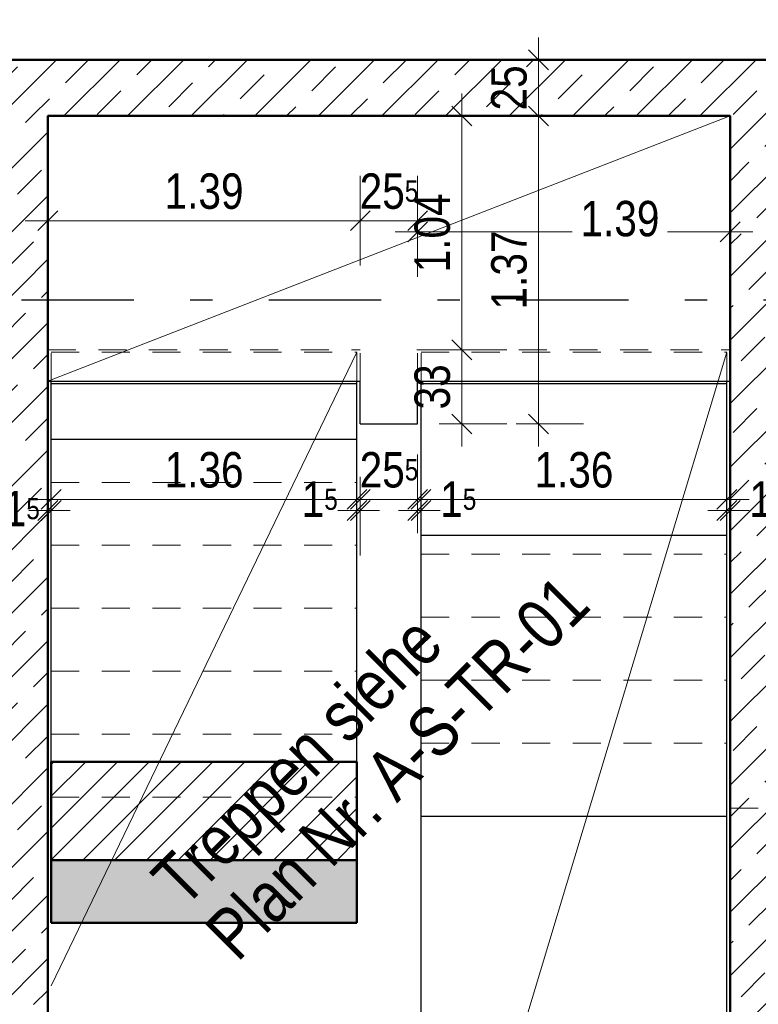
# Model space of a CAD drawing. Header units: millimetres. Extents: x 0 to 78.9, y -26.7 to 42.
# Tile 24 of 68: x 10.8 to 14.1, y 25.6 to 29.9. Entities that reach past the tile are written whole.
import ezdxf

# ---------------------------------------------------------------- set-up
doc = ezdxf.new("R2010")
doc.units = ezdxf.units.MM
doc.linetypes.add('DASHDOTX2', pattern=[2, 1, -0.5, 0, -0.5])
doc.linetypes.add('HIDDEN', pattern=[0.375, 0.25, -0.125])
for name, color, linetype, lineweight in [('Achsen', 7, 'Continuous', 20), ('Schraffuren', 7, 'Continuous', 20), ('Texte', 7, 'Continuous', 20)]:
    doc.layers.add(name, color=color, linetype=linetype, lineweight=lineweight)
doc.styles.add('Arial Narrow', font='ARIALN.TTF')
doc.dimstyles.new('Arch_Strakon_dimstyle', dxfattribs={"dimtxt": 11.25, "dimasz": 1, "dimexe": 1.25, "dimexo": 0.0625, "dimgap": 1, "dimtad": 0, "dimdec": 5, "dimzin": 12, "dimdsep": 46, "dimtxsty": 'Arial Narrow', "dimblk": 'Arrowhead_Tick', "dimsah": 1, "dimcen": 0, "dimse1": 1, "dimse2": 1, "dimclrd": 6, "dimclrt": 3, "dimazin": 0, "dimtfac": 1, "dimtdec": 4, "dimtmove": 0, "dimatfit": 3, "dimldrblk": 'NONE', "dimfxl": 1, "dimtvp": 1, "dimtolj": 1, "dimtzin": 0, "dimlwd": 13, "dimarcsym": 2})
pattern_1 = [(45, (0, 0), (-0.1414214, 0.1414214), [0.15, -0.1]), (45, (-0.07071, 0.07071), (-0.1414214, 0.1414214), [])]

# ---------------------------------------------------------------- blocks, each defined once
blk = doc.blocks.new('Arrowhead_Tick')
at = {"color": 0, "linetype": 'Continuous', "lineweight": -2}
for p, q in [((0, 20), (0, -10)), ((-1, 0), (0, 0)), ((10, 0), (0, 0))]:
    blk.add_line(p, q, dxfattribs=at)
at = {"color": 2, "linetype": 'Continuous', "lineweight": 35}
blk.add_line((4.42, 4.42), (-4.42, -4.42), dxfattribs=at)
blk = doc.blocks.new('*D92')
at = {"layer": 'Achsen', "color": 6, "linetype": 'Continuous', "lineweight": 13}
blk.add_line((10.6777, 30.65), (10.9076, 30.65), dxfattribs=at)
at = {"layer": 'Defpoints', "color": 0}
for p in [(10.9176, 30.65), (10.6677, 29.5157), (10.9176, 29.5157)]:
    blk.add_point(p, dxfattribs=at)
at = {"layer": 'Achsen', "color": 6, "lineweight": 13, "xscale": 0.01, "yscale": 0.01, "zscale": 0.01}
blk.add_blockref('Arrowhead_Tick', (10.9176, 30.65), dxfattribs=at)
at = {"layer": 'Achsen', "color": 6, "lineweight": 13, "xscale": 0.01, "yscale": 0.01, "zscale": 0.01, "rotation": 180}
blk.add_blockref('Arrowhead_Tick', (10.6677, 30.65), dxfattribs=at)
at = {"layer": 'Achsen', "color": 2, "lineweight": -2, "insert": (10.7926, 30.7804), "char_height": 0.1575, "attachment_point": 5, "style": 'Arial Narrow'}
blk.add_mtext('\\A1;25', dxfattribs=at)
blk = doc.blocks.new('_None')
blk = doc.blocks.new('*D93')
at = {"layer": 'Achsen', "color": 6, "linetype": 'Continuous', "lineweight": 13}
blk.add_line((10.9276, 30.65), (13.9426, 30.65), dxfattribs=at)
at = {"layer": 'Defpoints', "color": 0}
for p in [(13.9526, 30.65), (10.9176, 29.5157), (13.9526, 29.5157)]:
    blk.add_point(p, dxfattribs=at)
at = {"layer": 'Achsen', "color": 6, "lineweight": 13, "xscale": 0.01, "yscale": 0.01, "zscale": 0.01}
blk.add_blockref('Arrowhead_Tick', (13.9526, 30.65), dxfattribs=at)
at = {"layer": 'Achsen', "color": 6, "lineweight": 13, "xscale": 0.01, "yscale": 0.01, "zscale": 0.01, "rotation": 180}
blk.add_blockref('Arrowhead_Tick', (10.9176, 30.65), dxfattribs=at)
at = {"layer": 'Achsen', "color": 2, "lineweight": -2, "insert": (12.4351, 30.7804), "char_height": 0.1575, "attachment_point": 5, "style": 'Arial Narrow'}
blk.add_mtext('\\A1;3.03{\\A1;\\H.6x;\\S5;}', dxfattribs=at)
blk = doc.blocks.new('*D94')
at = {"layer": 'Achsen', "color": 6, "linetype": 'Continuous', "lineweight": 13}
blk.add_line((13.9626, 30.65), (14.1927, 30.65), dxfattribs=at)
at = {"layer": 'Defpoints', "color": 0}
for p in [(14.2027, 30.65), (13.9526, 29.5157), (14.2027, 29.5157)]:
    blk.add_point(p, dxfattribs=at)
at = {"layer": 'Achsen', "color": 6, "lineweight": 13, "xscale": 0.01, "yscale": 0.01, "zscale": 0.01}
blk.add_blockref('Arrowhead_Tick', (14.2027, 30.65), dxfattribs=at)
at = {"layer": 'Achsen', "color": 6, "lineweight": 13, "xscale": 0.01, "yscale": 0.01, "zscale": 0.01, "rotation": 180}
blk.add_blockref('Arrowhead_Tick', (13.9526, 30.65), dxfattribs=at)
at = {"layer": 'Achsen', "color": 2, "lineweight": -2, "insert": (14.0776, 30.7804), "char_height": 0.1575, "attachment_point": 5, "style": 'Arial Narrow'}
blk.add_mtext('\\A1;25', dxfattribs=at)
blk = doc.blocks.new('*D99')
at = {"layer": 'Achsen', "color": 6, "linetype": 'Continuous', "lineweight": 13}
for p, q in [((10.9076, 27.7602), (10.8976, 27.7602)), ((10.9176, 27.7602), (10.9327, 27.7602)), ((10.9427, 27.7602), (10.9527, 27.7602))]:
    blk.add_line(p, q, dxfattribs=at)
at = {"layer": 'Defpoints', "color": 0}
for p in [(10.9176, 29.5157), (10.9327, 28.4656), (10.9327, 27.7602)]:
    blk.add_point(p, dxfattribs=at)
at = {"layer": 'Achsen', "color": 6, "lineweight": 13, "xscale": 0.01, "yscale": 0.01, "zscale": 0.01}
blk.add_blockref('Arrowhead_Tick', (10.9176, 27.7602), dxfattribs=at)
at = {"layer": 'Achsen', "color": 6, "lineweight": 13, "xscale": 0.01, "yscale": 0.01, "zscale": 0.01, "rotation": 180}
blk.add_blockref('Arrowhead_Tick', (10.9327, 27.7602), dxfattribs=at)
at = {"layer": 'Achsen', "color": 2, "lineweight": -2, "insert": (10.8019, 27.7684), "char_height": 0.1575, "attachment_point": 5, "style": 'Arial Narrow'}
blk.add_mtext('\\A1;1{\\A1;\\H.6x;\\S5;}', dxfattribs=at)
blk = doc.blocks.new('*D100')
at = {"layer": 'Achsen', "color": 6, "linetype": 'Continuous', "lineweight": 13}
blk.add_line((10.9427, 27.8102), (12.2827, 27.8102), dxfattribs=at)
at = {"layer": 'Defpoints', "color": 0}
for p in [(10.9327, 28.4656), (12.2927, 28.4656), (12.2927, 27.8102)]:
    blk.add_point(p, dxfattribs=at)
at = {"layer": 'Achsen', "color": 6, "lineweight": 13, "xscale": 0.01, "yscale": 0.01, "zscale": 0.01}
blk.add_blockref('Arrowhead_Tick', (12.2927, 27.8102), dxfattribs=at)
at = {"layer": 'Achsen', "color": 6, "lineweight": 13, "xscale": 0.01, "yscale": 0.01, "zscale": 0.01, "rotation": 180}
blk.add_blockref('Arrowhead_Tick', (10.9327, 27.8102), dxfattribs=at)
at = {"layer": 'Achsen', "color": 2, "lineweight": -2, "insert": (11.6127, 27.9406), "char_height": 0.1575, "attachment_point": 5, "style": 'Arial Narrow'}
blk.add_mtext('\\A1;1.36', dxfattribs=at)
blk = doc.blocks.new('*D101')
at = {"layer": 'Achsen', "color": 6, "linetype": 'Continuous', "lineweight": 13}
for p, q in [((12.2827, 27.7602), (12.2727, 27.7602)), ((12.2927, 27.7602), (12.3076, 27.7602)), ((12.3176, 27.7602), (12.3276, 27.7602))]:
    blk.add_line(p, q, dxfattribs=at)
at = {"layer": 'Defpoints', "color": 0}
for p in [(12.3076, 28.4756), (12.2927, 28.4656), (12.3076, 27.7602)]:
    blk.add_point(p, dxfattribs=at)
at = {"layer": 'Achsen', "color": 6, "lineweight": 13, "xscale": 0.01, "yscale": 0.01, "zscale": 0.01}
blk.add_blockref('Arrowhead_Tick', (12.2927, 27.7602), dxfattribs=at)
at = {"layer": 'Achsen', "color": 6, "lineweight": 13, "xscale": 0.01, "yscale": 0.01, "zscale": 0.01, "rotation": 180}
blk.add_blockref('Arrowhead_Tick', (12.3076, 27.7602), dxfattribs=at)
at = {"layer": 'Achsen', "color": 2, "lineweight": -2, "insert": (12.1271, 27.8102), "char_height": 0.1575, "attachment_point": 5, "style": 'Arial Narrow'}
blk.add_mtext('\\A1;1{\\A1;\\H.6x;\\S5;}', dxfattribs=at)
blk = doc.blocks.new('*D102')
at = {"layer": 'Achsen', "color": 6, "linetype": 'Continuous', "lineweight": 13}
blk.add_line((12.3176, 27.8102), (12.5526, 27.8102), dxfattribs=at)
at = {"layer": 'Defpoints', "color": 0}
for p in [(12.3076, 28.4756), (12.5626, 28.4756), (12.5626, 27.8102)]:
    blk.add_point(p, dxfattribs=at)
at = {"layer": 'Achsen', "color": 6, "lineweight": 13, "xscale": 0.01, "yscale": 0.01, "zscale": 0.01}
blk.add_blockref('Arrowhead_Tick', (12.5626, 27.8102), dxfattribs=at)
at = {"layer": 'Achsen', "color": 6, "lineweight": 13, "xscale": 0.01, "yscale": 0.01, "zscale": 0.01, "rotation": 180}
blk.add_blockref('Arrowhead_Tick', (12.3076, 27.8102), dxfattribs=at)
at = {"layer": 'Achsen', "color": 2, "lineweight": -2, "insert": (12.4351, 27.9406), "char_height": 0.1575, "attachment_point": 5, "style": 'Arial Narrow'}
blk.add_mtext('\\A1;25{\\A1;\\H.6x;\\S5;}', dxfattribs=at)
blk = doc.blocks.new('*D103')
at = {"layer": 'Achsen', "color": 6, "linetype": 'Continuous', "lineweight": 13}
for p, q in [((12.5526, 27.7602), (12.5426, 27.7602)), ((12.5626, 27.7602), (12.5776, 27.7602)), ((12.5876, 27.7602), (12.5976, 27.7602))]:
    blk.add_line(p, q, dxfattribs=at)
at = {"layer": 'Defpoints', "color": 0}
for p in [(12.5626, 28.4756), (12.5776, 28.4656), (12.5776, 27.7602)]:
    blk.add_point(p, dxfattribs=at)
at = {"layer": 'Achsen', "color": 6, "lineweight": 13, "xscale": 0.01, "yscale": 0.01, "zscale": 0.01}
blk.add_blockref('Arrowhead_Tick', (12.5626, 27.7602), dxfattribs=at)
at = {"layer": 'Achsen', "color": 6, "lineweight": 13, "xscale": 0.01, "yscale": 0.01, "zscale": 0.01, "rotation": 180}
blk.add_blockref('Arrowhead_Tick', (12.5776, 27.7602), dxfattribs=at)
at = {"layer": 'Achsen', "color": 2, "lineweight": -2, "insert": (12.7432, 27.8102), "char_height": 0.1575, "attachment_point": 5, "style": 'Arial Narrow'}
blk.add_mtext('\\A1;1{\\A1;\\H.6x;\\S5;}', dxfattribs=at)
blk = doc.blocks.new('*D104')
at = {"layer": 'Achsen', "color": 6, "linetype": 'Continuous', "lineweight": 13}
blk.add_line((12.5876, 27.8102), (13.9276, 27.8102), dxfattribs=at)
at = {"layer": 'Defpoints', "color": 0}
for p in [(12.5776, 28.4656), (13.9376, 28.4656), (13.9376, 27.8102)]:
    blk.add_point(p, dxfattribs=at)
at = {"layer": 'Achsen', "color": 6, "lineweight": 13, "xscale": 0.01, "yscale": 0.01, "zscale": 0.01}
blk.add_blockref('Arrowhead_Tick', (13.9376, 27.8102), dxfattribs=at)
at = {"layer": 'Achsen', "color": 6, "lineweight": 13, "xscale": 0.01, "yscale": 0.01, "zscale": 0.01, "rotation": 180}
blk.add_blockref('Arrowhead_Tick', (12.5776, 27.8102), dxfattribs=at)
at = {"layer": 'Achsen', "color": 2, "lineweight": -2, "insert": (13.2576, 27.9406), "char_height": 0.1575, "attachment_point": 5, "style": 'Arial Narrow'}
blk.add_mtext('\\A1;1.36', dxfattribs=at)
blk = doc.blocks.new('*D105')
at = {"layer": 'Achsen', "color": 6, "linetype": 'Continuous', "lineweight": 13}
for p, q in [((13.9276, 27.7602), (13.9176, 27.7602)), ((13.9376, 27.7602), (13.9526, 27.7602)), ((13.9626, 27.7602), (13.9726, 27.7602))]:
    blk.add_line(p, q, dxfattribs=at)
at = {"layer": 'Defpoints', "color": 0}
for p in [(13.9526, 29.5157), (13.9376, 28.4656), (13.9526, 27.7602)]:
    blk.add_point(p, dxfattribs=at)
at = {"layer": 'Achsen', "color": 6, "lineweight": 13, "xscale": 0.01, "yscale": 0.01, "zscale": 0.01}
blk.add_blockref('Arrowhead_Tick', (13.9376, 27.7602), dxfattribs=at)
at = {"layer": 'Achsen', "color": 6, "lineweight": 13, "xscale": 0.01, "yscale": 0.01, "zscale": 0.01, "rotation": 180}
blk.add_blockref('Arrowhead_Tick', (13.9526, 27.7602), dxfattribs=at)
at = {"layer": 'Achsen', "color": 2, "lineweight": -2, "insert": (14.1182, 27.8102), "char_height": 0.1575, "attachment_point": 5, "style": 'Arial Narrow'}
blk.add_mtext('\\A1;1{\\A1;\\H.6x;\\S5;}', dxfattribs=at)
blk = doc.blocks.new('*D106')
at = {"layer": 'Achsen', "color": 6, "linetype": 'Continuous', "lineweight": 13}
blk.add_line((10.9276, 29.05), (12.2976, 29.05), dxfattribs=at)
at = {"layer": 'Defpoints', "color": 0}
for p in [(10.9176, 29.5157), (12.3076, 29.05), (12.3076, 28.4756)]:
    blk.add_point(p, dxfattribs=at)
at = {"layer": 'Achsen', "color": 6, "lineweight": 13, "xscale": 0.01, "yscale": 0.01, "zscale": 0.01}
blk.add_blockref('Arrowhead_Tick', (12.3076, 29.05), dxfattribs=at)
at = {"layer": 'Achsen', "color": 6, "lineweight": 13, "xscale": 0.01, "yscale": 0.01, "zscale": 0.01, "rotation": 180}
blk.add_blockref('Arrowhead_Tick', (10.9176, 29.05), dxfattribs=at)
at = {"layer": 'Achsen', "color": 2, "lineweight": -2, "insert": (11.6126, 29.1804), "char_height": 0.1575, "attachment_point": 5, "style": 'Arial Narrow'}
blk.add_mtext('\\A1;1.39', dxfattribs=at)
blk = doc.blocks.new('*D107')
at = {"layer": 'Achsen', "color": 6, "linetype": 'Continuous', "lineweight": 13}
blk.add_line((12.3176, 29.05), (12.5526, 29.05), dxfattribs=at)
at = {"layer": 'Defpoints', "color": 0}
for p in [(12.5626, 29.05), (12.3076, 28.4756), (12.5626, 28.4756)]:
    blk.add_point(p, dxfattribs=at)
at = {"layer": 'Achsen', "color": 6, "lineweight": 13, "xscale": 0.01, "yscale": 0.01, "zscale": 0.01}
blk.add_blockref('Arrowhead_Tick', (12.5626, 29.05), dxfattribs=at)
at = {"layer": 'Achsen', "color": 6, "lineweight": 13, "xscale": 0.01, "yscale": 0.01, "zscale": 0.01, "rotation": 180}
blk.add_blockref('Arrowhead_Tick', (12.3076, 29.05), dxfattribs=at)
at = {"layer": 'Achsen', "color": 2, "lineweight": -2, "insert": (12.4351, 29.1804), "char_height": 0.1575, "attachment_point": 5, "style": 'Arial Narrow'}
blk.add_mtext('\\A1;25{\\A1;\\H.6x;\\S5;}', dxfattribs=at)
blk = doc.blocks.new('*D108')
at = {"layer": 'Achsen', "color": 6, "linetype": 'Continuous', "lineweight": 13}
for p, q in [((12.5726, 29), (13.2505, 29)), ((13.9426, 29), (13.6743, 29))]:
    blk.add_line(p, q, dxfattribs=at)
at = {"layer": 'Defpoints', "color": 0}
for p in [(13.9526, 29), (12.5626, 28.4756), (13.9526, 28.4756)]:
    blk.add_point(p, dxfattribs=at)
at = {"layer": 'Achsen', "color": 6, "lineweight": 13, "xscale": 0.01, "yscale": 0.01, "zscale": 0.01}
blk.add_blockref('Arrowhead_Tick', (13.9526, 29), dxfattribs=at)
at = {"layer": 'Achsen', "color": 6, "lineweight": 13, "xscale": 0.01, "yscale": 0.01, "zscale": 0.01, "rotation": 180}
blk.add_blockref('Arrowhead_Tick', (12.5626, 29), dxfattribs=at)
at = {"layer": 'Achsen', "color": 2, "lineweight": -2, "insert": (13.4624, 29.0581), "char_height": 0.1575, "attachment_point": 5, "style": 'Arial Narrow'}
blk.add_mtext('\\A1;1.39', dxfattribs=at)
blk = doc.blocks.new('*D109')
at = {"layer": 'Achsen', "color": 6, "linetype": 'Continuous', "lineweight": 13}
blk.add_line((10.35, 28.3456), (10.35, 28.4556), dxfattribs=at)
at = {"layer": 'Defpoints', "color": 0}
for p in [(10.35, 28.4656), (10.9327, 28.4656), (10.9327, 28.3356)]:
    blk.add_point(p, dxfattribs=at)
at = {"layer": 'Achsen', "color": 6, "lineweight": 13, "xscale": 0.01, "yscale": 0.01, "zscale": 0.01}
for p, rotation in [((10.35, 28.4656), 90), ((10.35, 28.3356), 270)]:
    blk.add_blockref('Arrowhead_Tick', p, dxfattribs=dict(at, rotation=rotation))
at = {"layer": 'Achsen', "color": 2, "lineweight": -2, "insert": (10.3, 28.1577), "char_height": 0.1575, "attachment_point": 5, "rotation": 90, "style": 'Arial Narrow'}
blk.add_mtext('\\A1;13', dxfattribs=at)
blk = doc.blocks.new('*D110')
at = {"layer": 'Achsen', "color": 6, "linetype": 'Continuous', "lineweight": 13}
for p, q in [((10.2185, 28.4856), (10.2185, 28.4956)), ((10.2185, 28.4656), (10.2185, 28.4756)), ((10.2185, 28.4556), (10.2185, 28.4456))]:
    blk.add_line(p, q, dxfattribs=at)
at = {"layer": 'Defpoints', "color": 0}
for p in [(10.2185, 28.4756), (10.9176, 28.4756), (10.9327, 28.4656)]:
    blk.add_point(p, dxfattribs=at)
at = {"layer": 'Achsen', "color": 6, "lineweight": 13, "xscale": 0.01, "yscale": 0.01, "zscale": 0.01}
for p, rotation in [((10.2185, 28.4656), 90), ((10.2185, 28.4756), 270)]:
    blk.add_blockref('Arrowhead_Tick', p, dxfattribs=dict(at, rotation=rotation))
at = {"layer": 'Achsen', "color": 2, "lineweight": -2, "insert": (10.0894, 28.4706), "char_height": 0.1575, "attachment_point": 5, "rotation": 90, "style": 'Arial Narrow'}
blk.add_mtext('\\A1;1', dxfattribs=at)
blk = doc.blocks.new('*D111')
at = {"layer": 'Achsen', "color": 6, "linetype": 'Continuous', "lineweight": 13}
blk.add_line((10.3, 28.4856), (10.3, 29.5057), dxfattribs=at)
at = {"layer": 'Defpoints', "color": 0}
for p in [(10.3, 29.5157), (10.9176, 29.5157), (10.9176, 28.4756)]:
    blk.add_point(p, dxfattribs=at)
at = {"layer": 'Achsen', "color": 6, "lineweight": 13, "xscale": 0.01, "yscale": 0.01, "zscale": 0.01}
for p, rotation in [((10.3, 29.5157), 90), ((10.3, 28.4756), 270)]:
    blk.add_blockref('Arrowhead_Tick', p, dxfattribs=dict(at, rotation=rotation))
at = {"layer": 'Achsen', "color": 2, "lineweight": -2, "insert": (10.1696, 28.9957), "char_height": 0.1575, "attachment_point": 5, "rotation": 90, "style": 'Arial Narrow'}
blk.add_mtext('\\A1;1.04', dxfattribs=at)
blk = doc.blocks.new('*D112')
at = {"layer": 'Achsen', "color": 6, "linetype": 'Continuous', "lineweight": 13}
blk.add_line((12.7588, 28.1556), (12.7588, 28.4656), dxfattribs=at)
at = {"layer": 'Defpoints', "color": 0}
for p in [(12.5626, 28.4756), (12.7588, 28.4756), (12.5626, 28.1456)]:
    blk.add_point(p, dxfattribs=at)
at = {"layer": 'Achsen', "color": 6, "lineweight": 13, "xscale": 0.01, "yscale": 0.01, "zscale": 0.01}
for p, rotation in [((12.7588, 28.4756), 90), ((12.7588, 28.1456), 270)]:
    blk.add_blockref('Arrowhead_Tick', p, dxfattribs=dict(at, rotation=rotation))
at = {"layer": 'Achsen', "color": 2, "lineweight": -2, "insert": (12.6284, 28.3106), "char_height": 0.1575, "attachment_point": 5, "rotation": 90, "style": 'Arial Narrow'}
blk.add_mtext('\\A1;33', dxfattribs=at)
blk = doc.blocks.new('*D113')
at = {"layer": 'Achsen', "color": 6, "linetype": 'Continuous', "lineweight": 13}
blk.add_line((12.7588, 28.4856), (12.7588, 29.5057), dxfattribs=at)
at = {"layer": 'Defpoints', "color": 0}
for p in [(10.9176, 29.5157), (12.7588, 29.5157), (12.5626, 28.4756)]:
    blk.add_point(p, dxfattribs=at)
at = {"layer": 'Achsen', "color": 6, "lineweight": 13, "xscale": 0.01, "yscale": 0.01, "zscale": 0.01}
for p, rotation in [((12.7588, 29.5157), 90), ((12.7588, 28.4756), 270)]:
    blk.add_blockref('Arrowhead_Tick', p, dxfattribs=dict(at, rotation=rotation))
at = {"layer": 'Achsen', "color": 2, "lineweight": -2, "insert": (12.6284, 28.9957), "char_height": 0.1575, "attachment_point": 5, "rotation": 90, "style": 'Arial Narrow'}
blk.add_mtext('\\A1;1.04', dxfattribs=at)
blk = doc.blocks.new('*D114')
at = {"layer": 'Achsen', "color": 6, "linetype": 'Continuous', "lineweight": 13}
blk.add_line((13.1, 28.1556), (13.1, 29.5057), dxfattribs=at)
at = {"layer": 'Defpoints', "color": 0}
for p in [(13.1, 29.5157), (13.9526, 29.5157), (12.5626, 28.1456)]:
    blk.add_point(p, dxfattribs=at)
at = {"layer": 'Achsen', "color": 6, "lineweight": 13, "xscale": 0.01, "yscale": 0.01, "zscale": 0.01}
for p, rotation in [((13.1, 29.5157), 90), ((13.1, 28.1456), 270)]:
    blk.add_blockref('Arrowhead_Tick', p, dxfattribs=dict(at, rotation=rotation))
at = {"layer": 'Achsen', "color": 2, "lineweight": -2, "insert": (12.9696, 28.8307), "char_height": 0.1575, "attachment_point": 5, "rotation": 90, "style": 'Arial Narrow'}
blk.add_mtext('\\A1;1.37', dxfattribs=at)
blk = doc.blocks.new('*D115')
at = {"layer": 'Achsen', "color": 6, "linetype": 'Continuous', "lineweight": 13}
blk.add_line((13.1, 29.5257), (13.1, 29.7556), dxfattribs=at)
at = {"layer": 'Defpoints', "color": 0}
for p in [(7.5122, 29.7656), (13.1, 29.7656), (13.9526, 29.5157)]:
    blk.add_point(p, dxfattribs=at)
at = {"layer": 'Achsen', "color": 6, "lineweight": 13, "xscale": 0.01, "yscale": 0.01, "zscale": 0.01}
for p, rotation in [((13.1, 29.7656), 90), ((13.1, 29.5157), 270)]:
    blk.add_blockref('Arrowhead_Tick', p, dxfattribs=dict(at, rotation=rotation))
at = {"layer": 'Achsen', "color": 2, "lineweight": -2, "insert": (12.9696, 29.6407), "char_height": 0.1575, "attachment_point": 5, "rotation": 90, "style": 'Arial Narrow'}
blk.add_mtext('\\A1;25', dxfattribs=at)
blk = doc.blocks.new('*D235')
at = {"layer": 'Achsen', "color": 6, "linetype": 'Continuous', "lineweight": 13}
blk.add_line((7.5222, 31.25), (23.9322, 31.25), dxfattribs=at)
at = {"layer": 'Defpoints', "color": 0}
for p in [(23.9422, 31.25), (7.5122, 29.7657), (23.9422, 29.7657)]:
    blk.add_point(p, dxfattribs=at)
at = {"layer": 'Achsen', "color": 6, "lineweight": 13, "xscale": 0.01, "yscale": 0.01, "zscale": 0.01}
blk.add_blockref('Arrowhead_Tick', (23.9422, 31.25), dxfattribs=at)
at = {"layer": 'Achsen', "color": 6, "lineweight": 13, "xscale": 0.01, "yscale": 0.01, "zscale": 0.01, "rotation": 180}
blk.add_blockref('Arrowhead_Tick', (7.5122, 31.25), dxfattribs=at)
at = {"layer": 'Achsen', "color": 2, "lineweight": 35, "insert": (15.7272, 31.3804), "char_height": 0.1575, "attachment_point": 5, "style": 'Arial Narrow'}
blk.add_mtext('\\A1;16.43', dxfattribs=at)
blk = doc.blocks.new('*D237')
at = {"layer": 'Achsen', "color": 6, "linetype": 'Continuous', "lineweight": 13}
blk.add_line((25.1, 29.7757), (25.1, 32.7484), dxfattribs=at)
at = {"layer": 'Defpoints', "color": 0}
for p in [(3.1006, 32.7584), (25.1, 32.7584), (23.9422, 29.7657)]:
    blk.add_point(p, dxfattribs=at)
at = {"layer": 'Achsen', "color": 6, "lineweight": 13, "xscale": 0.01, "yscale": 0.01, "zscale": 0.01}
for p, rotation in [((25.1, 32.7584), 90.00000000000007), ((25.1, 29.7657), 270.0000000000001)]:
    blk.add_blockref('Arrowhead_Tick', p, dxfattribs=dict(at, rotation=rotation))
at = {"layer": 'Achsen', "color": 2, "lineweight": 35, "insert": (24.9696, 31.2621), "char_height": 0.1575, "attachment_point": 5, "rotation": 90, "style": 'Arial Narrow'}
blk.add_mtext('\\A1;2.99{\\A1;\\H.6x;\\S5;}', dxfattribs=at)

msp = doc.modelspace()

# ---------------------------------------------------------------- hatches: boundary and pattern name
at = {"layer": 'Schraffuren', "lineweight": 35}
h = msp.add_hatch(dxfattribs=at)
h.set_pattern_fill('bB', color=2, scale=0.01, angle=45, style=0, pattern_type=2)
h.set_pattern_definition(pattern_1)
h.paths.add_polyline_path([(23.9422457, 29.51574), (9.327245, 29.51574), (9.327245, 29.76574), (23.9422457, 29.76574)])
h = msp.add_hatch(dxfattribs=at)
h.set_pattern_fill('bB', color=2, scale=0.01, angle=45, style=0, pattern_type=2)
h.set_pattern_definition(pattern_1)
h.paths.add_polyline_path([(10.9176535, 29.51574), (10.9176526, 23.846052), (10.6676526, 23.8460294), (10.6676526, 29.51574)])
h = msp.add_hatch(dxfattribs=at)
h.set_pattern_fill('bB', color=2, scale=0.01, angle=45, style=0, pattern_type=2)
h.set_pattern_definition(pattern_1)
h.paths.add_polyline_path([(14.2026526, 29.51574), (14.2026526, 22.6883993), (13.9526526, 22.6883993), (13.9526526, 29.51574)])
h = msp.add_hatch(dxfattribs=at)
h.set_pattern_fill('Mau', color=2, scale=0.01, angle=45, style=0, pattern_type=2)
h.set_pattern_definition([(45, (0, 0), (-0.07071068, 0.07071068), [])])
h.paths.add_polyline_path([(12.2926526, 26.6424748), (12.2926526, 26.2056395), (10.9326526, 26.2056395), (10.9326526, 26.6424748)])
at = {"layer": 'Schraffuren', "lineweight": 35, "true_color": 0xffbf80}
msp.add_hatch(color=31, dxfattribs=at).paths.add_polyline_path([(12.2926526, 26.2056395), (12.2926526, 25.9256395), (10.9326526, 25.9256395), (10.9326526, 26.2056395)])

# ---------------------------------------------------------------- linework, layer by layer
at = {"color": 6, "linetype": 'HIDDEN', "lineweight": 13, "ltscale": 0.5}
for p, q in [((10.1927016, 29.7656397), (23.9422457, 29.7656397)), ((10.917602, 28.4756395), (12.307602, 28.4756395)), ((12.307602, 28.3356395), (12.307602, 28.4756395)), ((12.562602, 28.4756395), (13.952602, 28.4756395)), ((12.562602, 28.3356395), (12.562602, 28.4756395)), ((10.9326526, 28.4656395), (12.2926526, 28.4656395)), ((10.9326526, 28.3356395), (10.9326526, 28.4656395)), ((12.2926526, 28.3356395), (12.2926526, 28.4656395)), ((12.577602, 28.4656395), (13.937602, 28.4656395)), ((12.577602, 28.3356395), (12.577602, 28.4656395)), ((13.937602, 28.3356395), (13.937602, 28.4656395)), ((10.9326526, 27.8856395), (12.2926526, 27.8856395)), ((10.9326526, 27.6056395), (12.2926526, 27.6056395)), ((12.577602, 27.5656395), (13.937602, 27.5656395)), ((10.9326526, 27.3256395), (12.2926526, 27.3256395)), ((12.577602, 27.2856395), (13.937602, 27.2856395)), ((10.9326526, 27.0456395), (12.2926526, 27.0456395)), ((12.577602, 27.0056395), (13.937602, 27.0056395)), ((10.9326526, 26.7656395), (12.2926526, 26.7656395)), ((12.577602, 26.7256395), (13.937602, 26.7256395)), ((10.9326526, 26.4856395), (12.2926526, 26.4856395)), ((13.9526526, 26.4360521), (14.2026526, 26.4360521))]:
    msp.add_line(p, q, dxfattribs=at)
at = {"layer": 'Achsen', "color": 5, "linetype": 'Continuous', "lineweight": 18}
for p, q in [((10.917602, 28.3356395), (13.952602, 29.51574)), ((12.2926526, 28.4656395), (10.9326526, 25.6456395)), ((12.577602, 23.9456395), (13.937602, 28.4656395))]:
    msp.add_line(p, q, dxfattribs=at)
at = {"layer": 'Achsen', "color": 3, "linetype": 'DASHDOTX2', "lineweight": 25, "ltscale": 0.5}
msp.add_line((3.1006415, 28.6983995), (48.7755368, 28.6983995), dxfattribs=at)
at = {"layer": 'Achsen', "color": 3, "linetype": 'Continuous', "lineweight": 25}
for p, q in [((10.917602, 28.3356395), (12.307602, 28.3356395)), ((10.9326526, 28.3256395), (10.9326526, 28.3356395)), ((10.9326526, 28.3256395), (12.2926526, 28.3256395)), ((10.9326526, 28.0777742), (10.9326526, 28.3256395)), ((12.2926526, 28.3256395), (12.2926526, 28.3356395)), ((12.2926526, 28.0777742), (12.2926526, 28.3256395)), ((12.307602, 28.1456397), (12.307602, 28.3356395)), ((12.562602, 28.3356395), (13.952602, 28.3356395)), ((12.562602, 28.1456397), (12.562602, 28.3356395)), ((12.577602, 28.3256395), (12.577602, 28.3356395)), ((12.577602, 28.3256395), (13.937602, 28.3256395)), ((12.577602, 27.6511417), (12.577602, 28.3256395)), ((13.937602, 28.3256395), (13.937602, 28.3356395)), ((13.937602, 27.6511417), (13.937602, 28.3256395)), ((12.307602, 28.1456397), (12.562602, 28.1456397)), ((10.9326526, 28.0777742), (12.2926526, 28.0777742)), ((10.9326526, 26.6424748), (10.9326526, 28.0777742)), ((12.2926526, 26.6424748), (12.2926526, 28.0777742)), ((12.577602, 27.6511417), (13.937602, 27.6511417)), ((12.577602, 26.4001476), (12.577602, 27.6511417)), ((13.937602, 26.4001476), (13.937602, 27.6511417)), ((12.577602, 26.4001476), (13.937602, 26.4001476)), ((12.577602, 24.1006395), (12.577602, 26.4001476)), ((13.937602, 24.1006395), (13.937602, 26.4001476))]:
    msp.add_line(p, q, dxfattribs=at)
at = {"layer": 'Achsen', "color": 9, "linetype": 'Continuous', "lineweight": 0}
for centre in [(10.9176535, 29.51574), (13.9526526, 29.51574)]:
    msp.add_circle(centre, 0.00111, dxfattribs=at)
at = {"layer": 'Texte', "color": 4, "linetype": 'Continuous', "lineweight": 50}
for p, q in [((9.327245, 29.76574), (23.9422457, 29.76574)), ((10.917602, 29.51574), (13.952602, 29.51574)), ((10.917602, 23.8460294), (10.917602, 29.51574)), ((13.952602, 22.6883993), (13.952602, 29.51574)), ((10.9326526, 26.6424748), (12.2926526, 26.6424748)), ((10.9326526, 26.2056395), (10.9326526, 26.6424748)), ((12.2926526, 26.2056395), (12.2926526, 26.6424748)), ((10.9326526, 26.2056395), (12.2926526, 26.2056395)), ((10.9326526, 25.9256395), (10.9326526, 26.2056395)), ((12.2926526, 25.9256395), (12.2926526, 26.2056395)), ((10.9326526, 25.9256395), (12.2926526, 25.9256395))]:
    msp.add_line(p, q, dxfattribs=at)

# ---------------------------------------------------------------- texts
at = {"layer": 'Achsen', "color": 4, "lineweight": 50, "insert": (11.763675, 25.7454983), "char_height": 0.225, "attachment_point": 7, "rotation": 45, "line_spacing_factor": 0.9, "style": 'Arial Narrow'}
msp.add_mtext('Treppen siehe {\\P}Plan Nr. A-S-TR-01', dxfattribs=at)

# ---------------------------------------------------------------- dimensions: what is measured, and where the dimension line sits
at = {"layer": 'Achsen', "lineweight": 35}
dim = msp.add_linear_dim(base=(25.1, 32.7583995), p1=(23.942245, 29.76574), p2=(3.1006415, 32.7583995), angle=90, text='2.99{\\A1;\\H.6x;\\S5;}', dimstyle='Arch_Strakon_dimstyle', override={"dimscale": 0.01, "dimtxt": 15.75, "dimasz": 1, "dimgap": 5, "dimtad": 1, "dimjust": 0, "dimtih": 0, "dimtoh": 0, "dimdec": 5, "dimdsep": 46, "dimtxsty": 'Arial Narrow', "dimclrd": 6, "dimclrt": 2, "dimtix": 1, "dimtofl": 255, "dimtmove": 0, "dimatfit": 2, "dimfxl": 0, "dimfxlon": 0, "dimtvp": 31.746032, "dimlwd": 13}, dxfattribs=at)
dim.commit()
dim.dimension.update_dxf_attribs({"geometry": '*D237', "text_midpoint": (25.1, 31.2620697), "dimtype": 160})
dim = msp.add_linear_dim(base=(23.942245, 31.25), p1=(7.512245, 29.76574), p2=(23.942245, 29.76574), text='16.43', dimstyle='Arch_Strakon_dimstyle', override={"dimscale": 0.01, "dimtxt": 15.75, "dimasz": 1, "dimgap": 5, "dimtad": 1, "dimjust": 0, "dimtih": 0, "dimtoh": 0, "dimdec": 5, "dimdsep": 46, "dimtxsty": 'Arial Narrow', "dimclrd": 6, "dimclrt": 2, "dimtix": 1, "dimtofl": 255, "dimtmove": 0, "dimatfit": 2, "dimfxl": 0, "dimfxlon": 0, "dimtvp": 31.746032, "dimlwd": 13}, dxfattribs=at)
dim.commit()
dim.dimension.update_dxf_attribs({"geometry": '*D235', "text_midpoint": (15.727245, 31.25), "dimtype": 160})
at = {"layer": 'Achsen', "lineweight": -2}
for base, p1, p2, text, override, picture, middle in [((10.917602, 30.65), (10.6676526, 29.51574), (10.917602, 29.51574), '25', {"dimscale": 0.01, "dimtxt": 15.75, "dimasz": 1, "dimgap": 5, "dimtad": 1, "dimjust": 0, "dimtih": 0, "dimtoh": 0, "dimdec": 5, "dimdsep": 46, "dimtxsty": 'Arial Narrow', "dimclrd": 6, "dimclrt": 2, "dimtix": 1, "dimtofl": 255, "dimtmove": 0, "dimatfit": 2, "dimfxl": 0, "dimfxlon": 0, "dimtvp": 31.746032, "dimlwd": 13}, '*D92', (10.7926273, 30.65)), ((13.952602, 30.65), (10.917602, 29.51574), (13.952602, 29.51574), '3.03{\\A1;\\H.6x;\\S5;}', {"dimscale": 0.01, "dimtxt": 15.75, "dimasz": 1, "dimgap": 5, "dimtad": 1, "dimjust": 0, "dimtih": 0, "dimtoh": 0, "dimdec": 5, "dimdsep": 46, "dimtxsty": 'Arial Narrow', "dimclrd": 6, "dimclrt": 2, "dimtix": 1, "dimtofl": 255, "dimtmove": 0, "dimatfit": 2, "dimfxl": 0, "dimfxlon": 0, "dimtvp": 31.746032, "dimlwd": 13}, '*D93', (12.435102, 30.65)), ((14.2026526, 30.65), (13.952602, 29.51574), (14.2026526, 29.51574), '25', {"dimscale": 0.01, "dimtxt": 15.75, "dimasz": 1, "dimgap": 5, "dimtad": 1, "dimjust": 0, "dimtih": 0, "dimtoh": 0, "dimdec": 5, "dimdsep": 46, "dimtxsty": 'Arial Narrow', "dimclrd": 6, "dimclrt": 2, "dimtix": 1, "dimtofl": 255, "dimtmove": 0, "dimatfit": 2, "dimfxl": 0, "dimfxlon": 0, "dimtvp": 31.746032, "dimlwd": 13}, '*D94', (14.0776273, 30.65)), ((10.9326526, 27.7602425), (10.917602, 29.51574), (10.9326526, 28.4656395), '1{\\A1;\\H.6x;\\S5;}', {"dimscale": 0.01, "dimtxt": 15.75, "dimasz": 1, "dimgap": 5, "dimtad": 0, "dimjust": 0, "dimtih": 0, "dimtoh": 0, "dimdec": 5, "dimdsep": 46, "dimtxsty": 'Arial Narrow', "dimclrd": 6, "dimclrt": 2, "dimtix": 0, "dimtofl": 255, "dimtmove": 2, "dimatfit": 2, "dimfxl": 0, "dimfxlon": 0, "dimtvp": 31.746032, "dimlwd": 13}, '*D99', (10.8019494, 27.7684243)), ((12.307602, 29.05), (10.917602, 29.51574), (12.307602, 28.4756395), '1.39', {"dimscale": 0.01, "dimtxt": 15.75, "dimasz": 1, "dimgap": 5, "dimtad": 1, "dimjust": 0, "dimtih": 0, "dimtoh": 0, "dimdec": 5, "dimdsep": 46, "dimtxsty": 'Arial Narrow', "dimclrd": 6, "dimclrt": 2, "dimtix": 1, "dimtofl": 255, "dimtmove": 0, "dimatfit": 2, "dimfxl": 0, "dimfxlon": 0, "dimtvp": 31.746032, "dimlwd": 13}, '*D106', (11.612602, 29.05)), ((13.952602, 27.7602425), (13.937602, 28.4656395), (13.952602, 29.51574), '1{\\A1;\\H.6x;\\S5;}', {"dimscale": 0.01, "dimtxt": 15.75, "dimasz": 1, "dimgap": 5, "dimtad": 1, "dimjust": 4, "dimtih": 0, "dimtoh": 0, "dimdec": 5, "dimdsep": 46, "dimtxsty": 'Arial Narrow', "dimclrd": 6, "dimclrt": 2, "dimtix": 0, "dimtofl": 255, "dimtmove": 2, "dimatfit": 2, "dimfxl": 0, "dimfxlon": 0, "dimtvp": 31.746032, "dimlwd": 13}, '*D105', (14.1181738, 27.8102425)), ((12.562602, 29.05), (12.307602, 28.4756395), (12.562602, 28.4756395), '25{\\A1;\\H.6x;\\S5;}', {"dimscale": 0.01, "dimtxt": 15.75, "dimasz": 1, "dimgap": 5, "dimtad": 1, "dimjust": 0, "dimtih": 0, "dimtoh": 0, "dimdec": 5, "dimdsep": 46, "dimtxsty": 'Arial Narrow', "dimclrd": 6, "dimclrt": 2, "dimtix": 1, "dimtofl": 255, "dimtmove": 0, "dimatfit": 2, "dimfxl": 0, "dimfxlon": 0, "dimtvp": 31.746032, "dimlwd": 13}, '*D107', (12.435102, 29.05)), ((13.952602, 29), (12.562602, 28.4756395), (13.952602, 28.4756395), '1.39', {"dimscale": 0.01, "dimtxt": 15.75, "dimasz": 1, "dimgap": 5, "dimtad": 0, "dimjust": 0, "dimtih": 0, "dimtoh": 0, "dimdec": 5, "dimdsep": 46, "dimtxsty": 'Arial Narrow', "dimclrd": 6, "dimclrt": 2, "dimtix": 0, "dimtofl": 255, "dimtmove": 2, "dimatfit": 2, "dimfxl": 0, "dimfxlon": 0, "dimtvp": 31.746032, "dimlwd": 13}, '*D108', (13.4624063, 29.0580685)), ((12.307602, 27.7602425), (12.2926526, 28.4656395), (12.307602, 28.4756395), '1{\\A1;\\H.6x;\\S5;}', {"dimscale": 0.01, "dimtxt": 15.75, "dimasz": 1, "dimgap": 5, "dimtad": 1, "dimjust": 0, "dimtih": 0, "dimtoh": 0, "dimdec": 5, "dimdsep": 46, "dimtxsty": 'Arial Narrow', "dimclrd": 6, "dimclrt": 2, "dimtix": 0, "dimtofl": 255, "dimtmove": 2, "dimatfit": 2, "dimfxl": 0, "dimfxlon": 0, "dimtvp": 31.746032, "dimlwd": 13}, '*D101', (12.1270807, 27.8102425)), ((12.562602, 27.8102425), (12.307602, 28.4756395), (12.562602, 28.4756395), '25{\\A1;\\H.6x;\\S5;}', {"dimscale": 0.01, "dimtxt": 15.75, "dimasz": 1, "dimgap": 5, "dimtad": 1, "dimjust": 0, "dimtih": 0, "dimtoh": 0, "dimdec": 5, "dimdsep": 46, "dimtxsty": 'Arial Narrow', "dimclrd": 6, "dimclrt": 2, "dimtix": 1, "dimtofl": 255, "dimtmove": 0, "dimatfit": 2, "dimfxl": 0, "dimfxlon": 0, "dimtvp": 31.746032, "dimlwd": 13}, '*D102', (12.435102, 27.8102425)), ((12.577602, 27.7602425), (12.562602, 28.4756395), (12.577602, 28.4656395), '1{\\A1;\\H.6x;\\S5;}', {"dimscale": 0.01, "dimtxt": 15.75, "dimasz": 1, "dimgap": 5, "dimtad": 1, "dimjust": 4, "dimtih": 0, "dimtoh": 0, "dimdec": 5, "dimdsep": 46, "dimtxsty": 'Arial Narrow', "dimclrd": 6, "dimclrt": 2, "dimtix": 0, "dimtofl": 255, "dimtmove": 2, "dimatfit": 2, "dimfxl": 0, "dimfxlon": 0, "dimtvp": 31.746032, "dimlwd": 13}, '*D103', (12.7431738, 27.8102425)), ((12.2926526, 27.8102425), (10.9326526, 28.4656395), (12.2926526, 28.4656395), '1.36', {"dimscale": 0.01, "dimtxt": 15.75, "dimasz": 1, "dimgap": 5, "dimtad": 1, "dimjust": 0, "dimtih": 0, "dimtoh": 0, "dimdec": 5, "dimdsep": 46, "dimtxsty": 'Arial Narrow', "dimclrd": 6, "dimclrt": 2, "dimtix": 1, "dimtofl": 255, "dimtmove": 0, "dimatfit": 2, "dimfxl": 0, "dimfxlon": 0, "dimtvp": 31.746032, "dimlwd": 13}, '*D100', (11.6126526, 27.8102425)), ((13.937602, 27.8102425), (12.577602, 28.4656395), (13.937602, 28.4656395), '1.36', {"dimscale": 0.01, "dimtxt": 15.75, "dimasz": 1, "dimgap": 5, "dimtad": 1, "dimjust": 0, "dimtih": 0, "dimtoh": 0, "dimdec": 5, "dimdsep": 46, "dimtxsty": 'Arial Narrow', "dimclrd": 6, "dimclrt": 2, "dimtix": 1, "dimtofl": 255, "dimtmove": 0, "dimatfit": 2, "dimfxl": 0, "dimfxlon": 0, "dimtvp": 31.746032, "dimlwd": 13}, '*D104', (13.257602, 27.8102425))]:
    dim = msp.add_linear_dim(base=base, p1=p1, p2=p2, text=text, dimstyle='Arch_Strakon_dimstyle', override=override, dxfattribs=at)
    dim.commit()
    dim.dimension.update_dxf_attribs({"geometry": picture, "text_midpoint": middle, "dimtype": 160})
for base, p1, p2, text, override, picture, middle in [((13.1, 29.7656397), (13.952602, 29.51574), (7.512245, 29.7656397), '25', {"dimscale": 0.01, "dimtxt": 15.75, "dimasz": 1, "dimgap": 5, "dimtad": 1, "dimjust": 0, "dimtih": 0, "dimtoh": 0, "dimdec": 5, "dimdsep": 46, "dimtxsty": 'Arial Narrow', "dimclrd": 6, "dimclrt": 2, "dimtix": 1, "dimtofl": 255, "dimtmove": 0, "dimatfit": 2, "dimfxl": 0, "dimfxlon": 0, "dimtvp": 31.746032, "dimlwd": 13}, '*D115', (13.1, 29.6406898)), ((10.3, 29.51574), (10.917602, 28.4756395), (10.917602, 29.51574), '1.04', {"dimscale": 0.01, "dimtxt": 15.75, "dimasz": 1, "dimgap": 5, "dimtad": 1, "dimjust": 0, "dimtih": 0, "dimtoh": 0, "dimdec": 5, "dimdsep": 46, "dimtxsty": 'Arial Narrow', "dimclrd": 6, "dimclrt": 2, "dimtix": 1, "dimtofl": 255, "dimtmove": 0, "dimatfit": 2, "dimfxl": 0, "dimfxlon": 0, "dimtvp": 31.746032, "dimlwd": 13}, '*D111', (10.3, 28.9956897)), ((12.7588445, 29.51574), (12.562602, 28.4756395), (10.917602, 29.51574), '1.04', {"dimscale": 0.01, "dimtxt": 15.75, "dimasz": 1, "dimgap": 5, "dimtad": 1, "dimjust": 0, "dimtih": 0, "dimtoh": 0, "dimdec": 5, "dimdsep": 46, "dimtxsty": 'Arial Narrow', "dimclrd": 6, "dimclrt": 2, "dimtix": 1, "dimtofl": 255, "dimtmove": 0, "dimatfit": 2, "dimfxl": 0, "dimfxlon": 0, "dimtvp": 31.746032, "dimlwd": 13}, '*D113', (12.7588445, 28.9956897)), ((13.1, 29.51574), (12.562602, 28.1456397), (13.952602, 29.51574), '1.37', {"dimscale": 0.01, "dimtxt": 15.75, "dimasz": 1, "dimgap": 5, "dimtad": 1, "dimjust": 0, "dimtih": 0, "dimtoh": 0, "dimdec": 5, "dimdsep": 46, "dimtxsty": 'Arial Narrow', "dimclrd": 6, "dimclrt": 2, "dimtix": 1, "dimtofl": 255, "dimtmove": 0, "dimatfit": 2, "dimfxl": 0, "dimfxlon": 0, "dimtvp": 31.746032, "dimlwd": 13}, '*D114', (13.1, 28.8306898)), ((10.2185, 28.4756395), (10.9326526, 28.4656395), (10.917602, 28.4756395), '1', {"dimscale": 0.01, "dimtxt": 15.75, "dimasz": 1, "dimgap": 5, "dimtad": 1, "dimjust": 0, "dimtih": 0, "dimtoh": 0, "dimdec": 5, "dimdsep": 46, "dimtxsty": 'Arial Narrow', "dimclrd": 6, "dimclrt": 2, "dimtix": 1, "dimtofl": 255, "dimtmove": 0, "dimatfit": 2, "dimfxl": 0, "dimfxlon": 0, "dimtvp": 31.746032, "dimlwd": 13}, '*D110', (10.2185, 28.4706395)), ((10.35, 28.4656395), (10.9326526, 28.3356395), (10.9326526, 28.4656395), '13', {"dimscale": 0.01, "dimtxt": 15.75, "dimasz": 1, "dimgap": 5, "dimtad": 1, "dimjust": 0, "dimtih": 0, "dimtoh": 0, "dimdec": 5, "dimdsep": 46, "dimtxsty": 'Arial Narrow', "dimclrd": 6, "dimclrt": 2, "dimtix": 0, "dimtofl": 255, "dimtmove": 2, "dimatfit": 2, "dimfxl": 0, "dimfxlon": 0, "dimtvp": 31.746032, "dimlwd": 13}, '*D109', (10.3, 28.1576645)), ((12.7588445, 28.4756395), (12.562602, 28.1456397), (12.562602, 28.4756395), '33', {"dimscale": 0.01, "dimtxt": 15.75, "dimasz": 1, "dimgap": 5, "dimtad": 1, "dimjust": 0, "dimtih": 0, "dimtoh": 0, "dimdec": 5, "dimdsep": 46, "dimtxsty": 'Arial Narrow', "dimclrd": 6, "dimclrt": 2, "dimtix": 1, "dimtofl": 255, "dimtmove": 0, "dimatfit": 2, "dimfxl": 0, "dimfxlon": 0, "dimtvp": 31.746032, "dimlwd": 13}, '*D112', (12.7588445, 28.3106396))]:
    dim = msp.add_linear_dim(base=base, p1=p1, p2=p2, angle=90, text=text, dimstyle='Arch_Strakon_dimstyle', override=override, dxfattribs=at)
    dim.commit()
    dim.dimension.update_dxf_attribs({"geometry": picture, "text_midpoint": middle, "dimtype": 160})

doc.saveas('drawing.dxf')
